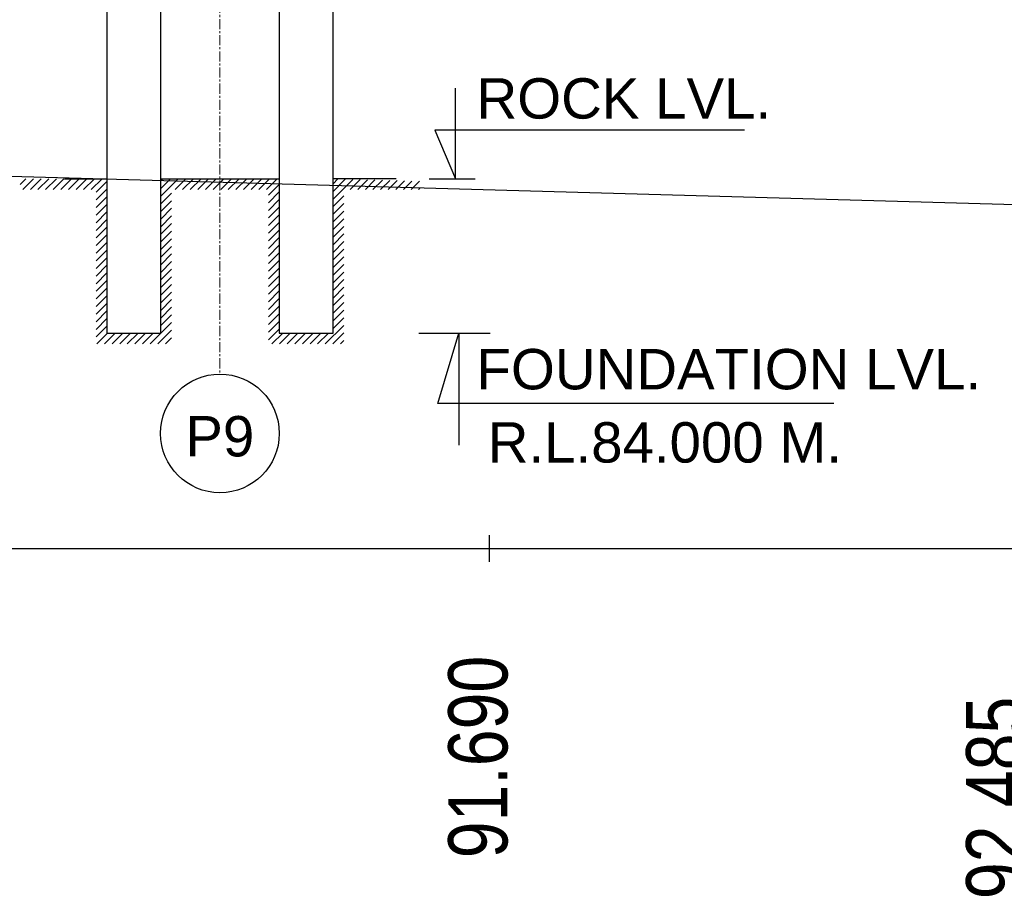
# Model space of a CAD drawing. Header units: inches. Extents: x 4599583 to 28059683, y 2538860 to 28133222499.
# Tile 49 of 89: x 4926305 to 4944595, y 28133171839 to 28133188121. Entities that reach past the tile are written whole.
import ezdxf

# ---------------------------------------------------------------- set-up
doc = ezdxf.new("R2010")
doc.units = ezdxf.units.IN
doc.header["$MEASUREMENT"] = 0
doc.linetypes.add('CENTER', pattern=[2, 1.25, -0.25, 0.25, -0.25])
for name, color, linetype, lineweight in [('CEN', 3, 'CENTER', 13), ('STR', 7, 'Continuous', 25), ('SYM', 8, 'Continuous', 5)]:
    doc.layers.add(name, color=color, linetype=linetype, lineweight=lineweight)
doc.layers.add('CHNGE', color=31, linetype='Continuous')
doc.layers.add('text', color=7, linetype='Continuous')
doc.layers.add('dim', color=7, linetype='Continuous', plot=False)
doc.styles.add('L', font='arial.ttf')
doc.styles.add('ROMANS', font='arial.ttf')
pattern_1 = [(45, (-740419.12, 28134131465.4), (-70.7106781, 70.7106781), [])]

msp = doc.modelspace()

# ---------------------------------------------------------------- hatches: boundary and pattern name
at = {"layer": 'SYM'}
h = msp.add_hatch(dxfattribs=at)
h.set_pattern_fill('ANSI31', color=256, scale=800, style=0)
h.set_pattern_definition(pattern_1)
h.paths.add_polyline_path([(4927925.38, 28133185165.93), (4926313.88, 28133185165.93), (4926313.88, 28133184965.93), (4927725.38, 28133184965.93), (4927725.38, 28133182099.28), (4929125.38, 28133182099.28), (4929125.38, 28133184965.93), (4930025.38, 28133184965.93), (4930025.38, 28133185165.93), (4928925.38, 28133185165.93), (4928925.38, 28133182299.28), (4927925.38, 28133182299.28)])
h.paths.add_polyline_path([(4931125.38, 28133185165.93), (4930025.38, 28133185165.93), (4930025.38, 28133184965.93), (4930925.38, 28133184965.93), (4930925.38, 28133182099.28), (4932325.38, 28133182099.28), (4932325.38, 28133184965.93), (4933736.88, 28133184965.93), (4933736.88, 28133185120.539), (4932125.38, 28133185165.93), (4932125.38, 28133182299.28), (4931125.38, 28133182299.28)])
h = msp.add_hatch(dxfattribs=at)
h.set_pattern_fill('ANSI31', color=256, scale=800, style=0)
h.set_pattern_definition(pattern_1)
h.paths.add_polyline_path([(4927925.38, 28133185165.93), (4926313.88, 28133185165.93), (4926313.88, 28133184965.93), (4927725.38, 28133184965.93), (4927725.38, 28133182099.28), (4929125.38, 28133182099.28), (4929125.38, 28133184965.93), (4930025.38, 28133184965.93), (4930025.38, 28133185165.93), (4928925.38, 28133185165.93), (4928925.38, 28133182299.28), (4927925.38, 28133182299.28)])
h.paths.add_polyline_path([(4931125.38, 28133185165.93), (4930025.38, 28133185165.93), (4930025.38, 28133184965.93), (4930925.38, 28133184965.93), (4930925.38, 28133182099.28), (4932325.38, 28133182099.28), (4932325.38, 28133184965.93), (4933736.88, 28133184965.93), (4933736.88, 28133185120.539), (4932125.38, 28133185165.93), (4932125.38, 28133182299.28), (4931125.38, 28133182299.28)])
h = msp.add_hatch(dxfattribs=at)
h.set_pattern_fill('ANSI31', color=256, scale=800, style=0)
h.set_pattern_definition(pattern_1)
h.paths.add_polyline_path([(4927925.38, 28133185165.93), (4926313.88, 28133185165.93), (4926313.88, 28133184965.93), (4927725.38, 28133184965.93), (4927725.38, 28133182099.28), (4929125.38, 28133182099.28), (4929125.38, 28133184965.93), (4930025.38, 28133184965.93), (4930025.38, 28133185165.93), (4928925.38, 28133185165.93), (4928925.38, 28133182299.28), (4927925.38, 28133182299.28)])
h.paths.add_polyline_path([(4931125.38, 28133185165.93), (4930025.38, 28133185165.93), (4930025.38, 28133184965.93), (4930925.38, 28133184965.93), (4930925.38, 28133182099.28), (4932325.38, 28133182099.28), (4932325.38, 28133184965.93), (4933736.88, 28133184965.93), (4933736.88, 28133185120.539), (4932125.38, 28133185165.93), (4932125.38, 28133182299.28), (4931125.38, 28133182299.28)])

# ---------------------------------------------------------------- linework, layer by layer
for p, q in [((4927135.38, 28133185165.93), (4927925.38, 28133185165.93)), ((4927135.38, 28133185165.93), (4927925.38, 28133185165.93)), ((4927135.38, 28133185165.93), (4927925.38, 28133185165.93)), ((4928925.38, 28133185165.93), (4931125.38, 28133185165.93)), ((4928925.38, 28133185165.93), (4931125.38, 28133185165.93)), ((4928925.38, 28133185165.93), (4931125.38, 28133185165.93)), ((4933297.604, 28133185165.93), (4932125.38, 28133185165.93)), ((4933297.604, 28133185165.93), (4932125.38, 28133185165.93)), ((4933297.604, 28133185165.93), (4932125.38, 28133185165.93)), ((4859134.88, 28133178299.28), (5175893.88, 28133178299.28)), ((4859134.88, 28133178299.28), (5175893.88, 28133178299.28)), ((4859134.88, 28133178299.28), (5175893.88, 28133178299.28))]:
    msp.add_line(p, q)
at = {"linetype": 'Continuous'}
msp.add_line((4935025.38, 28133178549.28), (4935025.38, 28133178049.28), dxfattribs=at)
msp.add_line((4935025.38, 28133178549.28), (4935025.38, 28133178049.28), dxfattribs=at)
msp.add_line((4935025.38, 28133178549.28), (4935025.38, 28133178049.28), dxfattribs=at)
msp.add_circle((4930025.28, 28133180437.04), 1101.806)
msp.add_circle((4930025.28, 28133180437.04), 1101.806)
msp.add_circle((4930025.28, 28133180437.04), 1101.806)
at = {"layer": 'CEN', "ltscale": 150}
msp.add_line((4930025.38, 28133203432.846), (4930025.38, 28133181538.846), dxfattribs=at)
msp.add_line((4930025.38, 28133203432.846), (4930025.38, 28133181538.846), dxfattribs=at)
msp.add_line((4930025.38, 28133203432.846), (4930025.38, 28133181538.846), dxfattribs=at)
at = {"layer": 'dim', "ltscale": 5}
for p, q in [((4933913.13, 28133185162.93), (4934766.13, 28133185162.93)), ((4933913.13, 28133185162.93), (4934766.13, 28133185162.93)), ((4933913.13, 28133185162.93), (4934766.13, 28133185162.93)), ((4933717.63, 28133182299.28), (4935044.63, 28133182299.28)), ((4933717.63, 28133182299.28), (4935044.63, 28133182299.28)), ((4933717.63, 28133182299.28), (4935044.63, 28133182299.28))]:
    msp.add_line(p, q, dxfattribs=at)
for points in [[(4939771.148, 28133186069.943), (4934015.326, 28133186069.943), (4934400.88, 28133185162.93), (4934400.88, 28133186847.427)], [(4939771.148, 28133186069.943), (4934015.326, 28133186069.943), (4934400.88, 28133185162.93), (4934400.88, 28133186847.427)], [(4939771.148, 28133186069.943), (4934015.326, 28133186069.943), (4934400.88, 28133185162.93), (4934400.88, 28133186847.427)], [(4941430.787, 28133180995.266), (4934073.826, 28133180995.266), (4934459.38, 28133182299.28), (4934459.38, 28133180217.783)], [(4941430.787, 28133180995.266), (4934073.826, 28133180995.266), (4934459.38, 28133182299.28), (4934459.38, 28133180217.783)], [(4941430.787, 28133180995.266), (4934073.826, 28133180995.266), (4934459.38, 28133182299.28), (4934459.38, 28133180217.783)]]:
    msp.add_lwpolyline(points, dxfattribs=at)
at = {"layer": 'STR'}
for points in [[(4931125.38, 28133191249.28), (4931125.38, 28133182299.28), (4932125.38, 28133182299.28), (4932125.38, 28133191249.28)], [(4931125.38, 28133191249.28), (4931125.38, 28133182299.28), (4932125.38, 28133182299.28), (4932125.38, 28133191249.28)], [(4931125.38, 28133191249.28), (4931125.38, 28133182299.28), (4932125.38, 28133182299.28), (4932125.38, 28133191249.28)], [(4927925.38, 28133190916.134), (4927925.38, 28133182299.28), (4928925.38, 28133182299.28), (4928925.38, 28133190916.134)], [(4927925.38, 28133190916.134), (4927925.38, 28133182299.28), (4928925.38, 28133182299.28), (4928925.38, 28133190916.134)], [(4927925.38, 28133190916.134), (4927925.38, 28133182299.28), (4928925.38, 28133182299.28), (4928925.38, 28133190916.134)]]:
    msp.add_lwpolyline(points, dxfattribs=at)
at = {"layer": 'STR', "color": 31}
msp.add_lwpolyline([(4885025.38, 28133186374.28), (4945025.38, 28133184684.28), (4975025.38, 28133187439.28), (5005025.38, 28133187764.28), (5035025.38, 28133186829.28)], dxfattribs=at)
msp.add_lwpolyline([(4885025.38, 28133186374.28), (4945025.38, 28133184684.28), (4975025.38, 28133187439.28), (5005025.38, 28133187764.28), (5035025.38, 28133186829.28)], dxfattribs=at)
msp.add_lwpolyline([(4885025.38, 28133186374.28), (4945025.38, 28133184684.28), (4975025.38, 28133187439.28), (5005025.38, 28133187764.28), (5035025.38, 28133186829.28)], dxfattribs=at)

# ---------------------------------------------------------------- texts
at = {"layer": 'CHNGE', "color": 50, "style": 'ROMANS', "width": 0.8}
for s, p in [('91.690', (4935365.898, 28133172546.655)), ('91.690', (4935365.898, 28133172546.655)), ('91.690', (4935365.898, 28133172546.655)), ('92.485', (4944984.898, 28133171786.655)), ('92.485', (4944984.898, 28133171786.655)), ('92.485', (4944984.898, 28133171786.655))]:
    msp.add_text(s, height=1100, rotation=90, dxfattribs=at).set_placement(p)
at = {"layer": 'text', "color": 2, "style": 'L'}
for s, p in [('ROCK LVL.', (4934790.974, 28133186283.472)), ('ROCK LVL.', (4934790.974, 28133186283.472)), ('ROCK LVL.', (4934790.974, 28133186283.472)), ('FOUNDATION LVL.', (4934790.974, 28133181254.897)), ('FOUNDATION LVL.', (4934790.974, 28133181254.897)), ('FOUNDATION LVL.', (4934790.974, 28133181254.897)), ('R.L.84.000 M.', (4934999.372, 28133179895.017)), ('R.L.84.000 M.', (4934999.372, 28133179895.017)), ('R.L.84.000 M.', (4934999.372, 28133179895.017))]:
    msp.add_text(s, height=750, dxfattribs=at).set_placement(p)
at = {"layer": 'text', "style": 'ROMANS'}
msp.add_text('P9', height=750, dxfattribs=at).set_placement((4929381.25, 28133180009.474))
msp.add_text('P9', height=750, dxfattribs=at).set_placement((4929381.25, 28133180009.474))
msp.add_text('P9', height=750, dxfattribs=at).set_placement((4929381.25, 28133180009.474))

doc.saveas('drawing.dxf')
